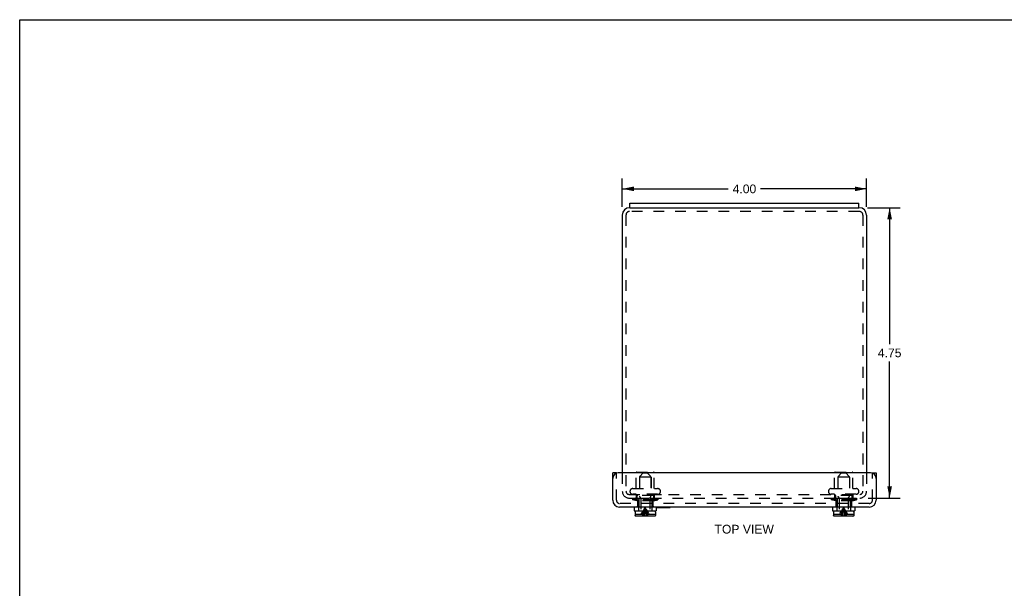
# Model space of a CAD drawing. Header units: inches. Extents: x 0 to 32.2, y 0 to 20.9.
# Tile 2 of 3: x 0 to 16.1, y 11.6 to 20.9. Entities that reach past the tile are written whole.
import ezdxf

# ---------------------------------------------------------------- set-up
doc = ezdxf.new("R2010")
doc.units = ezdxf.units.IN
doc.header["$LTSCALE"] = 1.773713
doc.header["$MEASUREMENT"] = 0
doc.linetypes.add('HIDDEN', pattern=[0.2, 0.1, -0.1])
doc.layers.get('0').update_dxf_attribs({"linetype": 'CONTINUOUS'})
for name, color, linetype in [('DEFAULT_2', 8, 'HIDDEN'), ('DIMENSIONS', 7, 'CONTINUOUS'), ('DOOR_ASSEMBLY', 7, 'CONTINUOUS')]:
    doc.layers.add(name, color=color, linetype=linetype)
doc.styles.get("Standard").update_dxf_attribs({"font": 'arial.ttf'})
doc.dimstyles.new('DIMSTYLE_2', dxfattribs={"dimtxt": 0.142276, "dimasz": 0.189702, "dimexe": 0.09, "dimexo": 0.07, "dimgap": 0.0375, "dimtad": 0, "dimtih": 1, "dimtoh": 1, "dimzin": 4, "dimdsep": 46, "dimtxsty": 'Standard', "dimblk": '_FILLED', "dimblk1": '_FILLED', "dimblk2": '_FILLED', "dimcen": 0.09, "dimazin": 1, "dimtfac": 1, "dimtdec": 3, "dimtofl": 0, "dimtmove": 0, "dimatfit": 3, "dimldrblk": '_FILLED', "dimfxl": 0, "dimtolj": 1, "dimtzin": 4, "dimarcsym": 0})

# ---------------------------------------------------------------- blocks, each defined once
blk = doc.blocks.new('_FILLED')
at = {"color": 0, "linetype": 'ByBlock'}
blk.add_solid([(0, 0), (-1, 0.2), (-1, -0.2)], dxfattribs=at)
blk = doc.blocks.new('*D9')
at = {"layer": 'DIMENSIONS', "color": 2, "linetype": 'Continuous'}
for p, q in [((9.869, 17.804), (9.869, 18.271)), ((13.869, 17.804), (13.869, 18.271)), ((9.869, 18.1), (11.605, 18.1)), ((13.869, 18.1), (12.133, 18.1))]:
    blk.add_line(p, q, dxfattribs=at)
at = {"layer": 'DIMENSIONS', "color": 2, "linetype": 'Continuous', "xscale": 0.189701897, "yscale": 0.189701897, "zscale": 0.189701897, "rotation": 180}
blk.add_blockref('_FILLED', (9.869, 18.1), dxfattribs=at)
at = {"layer": 'DIMENSIONS', "color": 2, "linetype": 'Continuous', "xscale": 0.189701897, "yscale": 0.189701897, "zscale": 0.189701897}
blk.add_blockref('_FILLED', (13.869, 18.1), dxfattribs=at)
at = {"layer": 'DIMENSIONS', "color": 2, "linetype": 'Continuous', "insert": (11.869, 18.171), "char_height": 0.1423, "width": 0.38663, "attachment_point": 2, "line_spacing_factor": 0.9}
blk.add_mtext('4.00', dxfattribs=at)
blk = doc.blocks.new('*D15')
at = {"layer": 'DIMENSIONS', "color": 2, "linetype": 'Continuous'}
for p, q in [((13.882, 17.792), (14.418, 17.792)), ((14.247, 17.792), (14.247, 15.559)), ((14.247, 13.042), (14.247, 15.274)), ((13.895, 13.042), (14.418, 13.042))]:
    blk.add_line(p, q, dxfattribs=at)
at = {"layer": 'DIMENSIONS', "color": 2, "linetype": 'Continuous', "xscale": 0.189701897, "yscale": 0.189701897, "zscale": 0.189701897}
for p, rotation in [((14.247, 17.792), 90), ((14.247, 13.042), 270)]:
    blk.add_blockref('_FILLED', p, dxfattribs=dict(at, rotation=rotation))
at = {"layer": 'DIMENSIONS', "color": 2, "linetype": 'Continuous', "insert": (14.247, 15.488), "char_height": 0.1423, "width": 0.38663, "attachment_point": 2, "line_spacing_factor": 0.9}
blk.add_mtext('4.75', dxfattribs=at)

msp = doc.modelspace()

# ---------------------------------------------------------------- linework, layer by layer
at = {"color": 7, "linetype": 'Continuous'}
for p, q in [((0, 0), (0, 20.8672)), ((0, 20.8672), (32.2493, 20.8672)), ((9.994, 17.7916), (9.994, 17.8666)), ((9.994, 17.7916), (13.744, 17.7916)), ((13.744, 17.7916), (13.744, 17.8666))]:
    msp.add_line(p, q, dxfattribs=at)
at = {"color": 3, "linetype": 'Continuous'}
for p, q in [((9.994, 17.7916), (9.989, 17.7916)), ((9.994, 17.8666), (13.744, 17.8666)), ((13.749, 17.7916), (13.744, 17.7916)), ((9.869, 17.6716), (9.869, 13.4536)), ((13.869, 17.6716), (13.869, 13.4536))]:
    msp.add_line(p, q, dxfattribs=at)
for centre, start, end in [((9.989, 17.6716), 90, 180), ((13.749, 17.6716), 0, 90)]:
    msp.add_arc(centre, 0.12, start, end, dxfattribs=at)
at = {"layer": 'DEFAULT_2', "color": 8, "linetype": 'HIDDEN'}
for p, q in [((9.929, 17.6716), (9.929, 13.1536)), ((13.749, 17.7316), (9.989, 17.7316)), ((13.809, 17.6716), (13.809, 13.1536)), ((9.869, 13.4536), (9.869, 13.1536)), ((10.096, 13.1971), (10.096, 13.4551)), ((10.106, 13.4651), (10.382, 13.4651)), ((10.392, 13.1971), (10.392, 13.4551)), ((13.346, 13.1971), (13.346, 13.4551)), ((13.356, 13.4651), (13.632, 13.4651)), ((13.642, 13.1971), (13.642, 13.4551)), ((13.869, 13.4536), (13.869, 13.1536)), ((10.339, 13.3816), (10.149, 13.3816)), ((10.149, 13.3816), (10.149, 13.0816)), ((10.339, 13.3816), (10.339, 13.0816)), ((13.589, 13.3816), (13.399, 13.3816)), ((13.399, 13.3816), (13.399, 13.0816)), ((13.589, 13.3816), (13.589, 13.0816)), ((9.981, 13.1016), (10.6253, 13.1016)), ((9.994, 13.1488), (9.994, 13.1508)), ((10.0403, 13.1971), (10.4478, 13.1971)), ((10.4478, 13.1026), (10.0403, 13.1026)), ((10.096, 13.1026), (10.096, 13.0516)), ((10.109, 13.0766), (10.109, 12.996)), ((10.374, 13.0816), (10.114, 13.0816)), ((10.379, 13.0766), (10.379, 12.996)), ((10.392, 13.1026), (10.392, 13.0516)), ((10.494, 13.1488), (10.494, 13.1508)), ((10.6253, 13.1016), (13.7623, 13.1016)), ((13.244, 13.1488), (13.244, 13.1508)), ((13.2903, 13.1971), (13.6978, 13.1971)), ((13.6978, 13.1026), (13.2903, 13.1026)), ((13.346, 13.1026), (13.346, 13.0516)), ((13.359, 13.0766), (13.359, 12.996)), ((13.624, 13.0816), (13.364, 13.0816)), ((13.629, 13.0766), (13.629, 12.996)), ((13.642, 13.1026), (13.642, 13.0516)), ((13.744, 13.1488), (13.744, 13.1508)), ((9.981, 13.0416), (13.757, 13.0416)), ((10.0365, 13.0416), (10.0365, 13.0116)), ((10.109, 12.996), (10.0365, 13.0116)), ((10.4515, 13.0116), (10.0365, 13.0116)), ((10.379, 12.996), (10.109, 12.996)), ((10.379, 12.996), (10.4515, 13.0116)), ((10.4515, 13.0416), (10.4515, 13.0116)), ((13.2865, 13.0416), (13.2865, 13.0116)), ((13.7015, 13.0116), (13.2865, 13.0116)), ((13.359, 12.996), (13.2865, 13.0116)), ((13.629, 12.996), (13.359, 12.996)), ((13.629, 12.996), (13.7015, 13.0116)), ((13.7015, 13.0416), (13.7015, 13.0116))]:
    msp.add_line(p, q, dxfattribs=at)
for centre, radius, start, end in [((9.989, 17.6716), 0.06, 90, 180), ((13.749, 17.6716), 0.06, 0, 90), ((10.106, 13.4551), 0.01, 90, 180), ((10.382, 13.4551), 0.01, 0, 90), ((13.356, 13.4551), 0.01, 90, 180), ((13.632, 13.4551), 0.01, 0, 90), ((9.981, 13.1536), 0.112, 180, 270), ((9.981, 13.1536), 0.052, 180, 270), ((10.0403, 13.1508), 0.0462, 90, 180), ((10.0403, 13.1488), 0.0462, 180, 270), ((10.114, 13.0766), 0.005, 90, 180), ((10.374, 13.0766), 0.005, 0, 90), ((10.4478, 13.1508), 0.0462, 0, 90), ((10.4478, 13.1488), 0.0462, 270, 360), ((13.2903, 13.1508), 0.0462, 90, 180), ((13.2903, 13.1488), 0.0462, 180, 270), ((13.364, 13.0766), 0.005, 90, 180), ((13.624, 13.0766), 0.005, 0, 90), ((13.6978, 13.1508), 0.0462, 0, 90), ((13.6978, 13.1488), 0.0462, 270, 360), ((13.757, 13.1536), 0.112, 270, 360), ((13.757, 13.1536), 0.052, 270, 360), ((10.086, 13.0516), 0.01, 270, 360), ((10.402, 13.0516), 0.01, 180, 270), ((13.336, 13.0516), 0.01, 270, 360), ((13.652, 13.0516), 0.01, 180, 270)]:
    msp.add_arc(centre, radius, start, end, dxfattribs=at)
at = {"layer": 'DOOR_ASSEMBLY', "color": 3, "linetype": 'Continuous'}
for p, q in [((9.7128, 13.0056), (9.7128, 13.4536)), ((13.9353, 13.4536), (9.8028, 13.4536)), ((14.0253, 13.4536), (14.0253, 13.0056)), ((13.9133, 12.8936), (9.8248, 12.8936))]:
    msp.add_line(p, q, dxfattribs=at)
at = {"layer": 'DOOR_ASSEMBLY', "color": 7, "linetype": 'Continuous'}
for p, q in [((9.7728, 13.4536), (9.7128, 13.4536)), ((9.7728, 13.4536), (9.7728, 13.4484)), ((13.9653, 13.4536), (14.0253, 13.4536)), ((10.063, 12.8936), (10.063, 12.8311)), ((10.063, 12.8311), (10.425, 12.8311)), ((10.077, 12.8111), (10.077, 12.7761)), ((10.0779, 12.7761), (10.077, 12.7761)), ((10.0779, 12.7761), (10.0779, 12.7581)), ((10.396, 12.8261), (10.092, 12.8261)), ((10.3951, 12.7431), (10.0929, 12.7431)), ((10.171, 12.8311), (10.171, 12.8261)), ((10.317, 12.8311), (10.317, 12.8261)), ((10.411, 12.7761), (10.4102, 12.7761)), ((10.4102, 12.7761), (10.4102, 12.7581)), ((10.411, 12.8111), (10.411, 12.7761)), ((10.425, 12.8936), (10.425, 12.8311)), ((10.425, 12.8896), (10.6508, 12.8896)), ((10.6508, 12.8896), (10.6508, 12.8936)), ((13.313, 12.8936), (13.313, 12.8311)), ((13.313, 12.8311), (13.675, 12.8311)), ((13.327, 12.8111), (13.327, 12.7761)), ((13.3279, 12.7761), (13.327, 12.7761)), ((13.3279, 12.7761), (13.3279, 12.7581)), ((13.646, 12.8261), (13.342, 12.8261)), ((13.6451, 12.7431), (13.3429, 12.7431)), ((13.421, 12.8311), (13.421, 12.8261)), ((13.567, 12.8311), (13.567, 12.8261)), ((13.661, 12.7761), (13.6602, 12.7761)), ((13.6602, 12.7761), (13.6602, 12.7581)), ((13.661, 12.8111), (13.661, 12.7761)), ((13.675, 12.8936), (13.675, 12.8311))]:
    msp.add_line(p, q, dxfattribs=at)
at = {"layer": 'DOOR_ASSEMBLY', "color": 8, "linetype": 'HIDDEN'}
for p, q in [((9.7728, 13.0056), (9.7728, 13.4484)), ((10.15, 13.3858), (10.15, 13.0723)), ((10.211, 13.4531), (10.1544, 13.3964)), ((10.211, 13.4531), (10.277, 13.4531)), ((10.277, 13.4531), (10.3336, 13.3964)), ((10.338, 13.3858), (10.338, 13.0723)), ((13.4, 13.3858), (13.4, 13.0723)), ((13.461, 13.4531), (13.4044, 13.3964)), ((13.461, 13.4531), (13.527, 13.4531)), ((13.527, 13.4531), (13.5836, 13.3964)), ((13.588, 13.3858), (13.588, 13.0723)), ((13.9653, 13.0056), (13.9653, 13.4536)), ((10.1666, 13.0494), (10.1544, 13.0617)), ((10.3214, 13.0494), (10.3336, 13.0617)), ((13.4166, 13.0494), (13.4044, 13.0617)), ((13.5714, 13.0494), (13.5836, 13.0617)), ((13.9133, 12.9536), (9.8248, 12.9536)), ((10.1122, 13.0263), (10.1042, 13.0186)), ((10.3839, 13.0186), (10.1042, 13.0186)), ((10.1199, 13.0338), (10.1122, 13.0263)), ((10.1382, 12.9111), (10.114, 12.9111)), ((10.114, 12.9111), (10.114, 12.8936)), ((10.1175, 13.0186), (10.1175, 12.9111)), ((10.1199, 13.0338), (10.1273, 13.0411)), ((10.1273, 13.0411), (10.3607, 13.0411)), ((10.134, 12.9111), (10.134, 12.8311)), ((10.1382, 13.0411), (10.1382, 12.9111)), ((10.171, 13.0388), (10.171, 12.8311)), ((10.317, 13.0388), (10.317, 12.8311)), ((10.3499, 13.0411), (10.3499, 12.9111)), ((10.374, 12.9111), (10.3499, 12.9111)), ((10.354, 12.9111), (10.354, 12.8311)), ((10.3682, 13.0338), (10.3607, 13.0411)), ((10.3759, 13.0263), (10.3682, 13.0338)), ((10.3705, 13.0186), (10.3705, 12.9111)), ((10.374, 12.9111), (10.374, 12.8936)), ((10.3759, 13.0263), (10.3839, 13.0186)), ((13.3622, 13.0263), (13.3542, 13.0186)), ((13.6339, 13.0186), (13.3542, 13.0186)), ((13.3699, 13.0338), (13.3622, 13.0263)), ((13.3882, 12.9111), (13.364, 12.9111)), ((13.364, 12.9111), (13.364, 12.8936)), ((13.3675, 13.0186), (13.3675, 12.9111)), ((13.3699, 13.0338), (13.3773, 13.0411)), ((13.3773, 13.0411), (13.6107, 13.0411)), ((13.384, 12.9111), (13.384, 12.8311)), ((13.3882, 13.0411), (13.3882, 12.9111)), ((13.421, 13.0388), (13.421, 12.8311)), ((13.567, 13.0388), (13.567, 12.8311)), ((13.5999, 13.0411), (13.5999, 12.9111)), ((13.624, 12.9111), (13.5999, 12.9111)), ((13.604, 12.9111), (13.604, 12.8311)), ((13.6182, 13.0338), (13.6107, 13.0411)), ((13.6259, 13.0263), (13.6182, 13.0338)), ((13.6205, 13.0186), (13.6205, 12.9111)), ((13.624, 12.9111), (13.624, 12.8936)), ((13.6259, 13.0263), (13.6339, 13.0186)), ((10.0779, 12.7761), (10.2115, 12.7761)), ((10.0779, 12.7566), (10.0781, 12.7551)), ((10.0796, 12.751), (10.0796, 12.751)), ((10.0804, 12.7497), (10.0804, 12.7497)), ((10.0813, 12.7485), (10.0813, 12.7485)), ((10.0823, 12.7474), (10.0823, 12.7474)), ((10.0834, 12.7465), (10.0834, 12.7464)), ((10.0846, 12.7456), (10.0846, 12.7456)), ((10.0858, 12.7448), (10.0858, 12.7448)), ((10.1984, 12.8116), (10.2089, 12.829)), ((10.2766, 12.7761), (10.4102, 12.7761)), ((10.2896, 12.8116), (10.2791, 12.829)), ((10.3966, 12.7431), (10.3981, 12.7433)), ((10.4022, 12.7448), (10.4022, 12.7448)), ((10.4035, 12.7456), (10.4035, 12.7456)), ((10.4068, 12.7485), (10.4068, 12.7485)), ((10.4077, 12.7497), (10.4077, 12.7497)), ((10.4084, 12.751), (10.4084, 12.751)), ((13.3279, 12.7761), (13.4615, 12.7761)), ((13.3279, 12.7566), (13.3281, 12.7551)), ((13.3296, 12.751), (13.3296, 12.751)), ((13.3304, 12.7497), (13.3304, 12.7497)), ((13.3313, 12.7485), (13.3313, 12.7485)), ((13.3323, 12.7474), (13.3323, 12.7474)), ((13.3334, 12.7465), (13.3334, 12.7464)), ((13.3346, 12.7456), (13.3346, 12.7456)), ((13.3358, 12.7448), (13.3358, 12.7448)), ((13.3415, 12.7431), (13.3415, 12.7431)), ((13.4484, 12.8116), (13.4589, 12.829)), ((13.5266, 12.7761), (13.6602, 12.7761)), ((13.5396, 12.8116), (13.5291, 12.829)), ((13.6466, 12.7431), (13.6481, 12.7433)), ((13.6522, 12.7448), (13.6522, 12.7448)), ((13.6535, 12.7456), (13.6535, 12.7456)), ((13.6547, 12.7464), (13.6547, 12.7465)), ((13.6558, 12.7474), (13.6558, 12.7474)), ((13.6568, 12.7485), (13.6568, 12.7485)), ((13.6577, 12.7497), (13.6577, 12.7497)), ((13.6584, 12.751), (13.6584, 12.751))]:
    msp.add_line(p, q, dxfattribs=at)
at = {"layer": 'DOOR_ASSEMBLY', "color": 7, "linetype": 'Continuous'}
for points in [[(10.0929, 12.7431), (10.0915, 12.7431), (10.09, 12.7433), (10.0886, 12.7437), (10.0872, 12.7442), (10.0858, 12.7448), (10.0846, 12.7456), (10.0834, 12.7464), (10.0823, 12.7474), (10.0813, 12.7485), (10.0804, 12.7497), (10.0796, 12.751), (10.079, 12.7523), (10.0785, 12.7537), (10.0781, 12.7551), (10.0779, 12.7566), (10.0779, 12.7581)], [(10.4102, 12.7581), (10.4101, 12.7566), (10.4099, 12.7551), (10.4096, 12.7537), (10.4091, 12.7523), (10.4084, 12.751), (10.4077, 12.7497), (10.4068, 12.7485), (10.4058, 12.7474), (10.4047, 12.7465), (10.4035, 12.7456), (10.4022, 12.7448), (10.4009, 12.7442), (10.3995, 12.7437), (10.3981, 12.7433), (10.3966, 12.7431), (10.3951, 12.7431)], [(13.3429, 12.7431), (13.3415, 12.7431), (13.34, 12.7433), (13.3386, 12.7437), (13.3372, 12.7442), (13.3358, 12.7448), (13.3346, 12.7456), (13.3334, 12.7464), (13.3323, 12.7474), (13.3313, 12.7485), (13.3304, 12.7497), (13.3296, 12.751), (13.329, 12.7523), (13.3285, 12.7537), (13.3281, 12.7551), (13.3279, 12.7566), (13.3279, 12.7581)], [(13.6602, 12.7581), (13.6601, 12.7566), (13.6599, 12.7551), (13.6596, 12.7537), (13.6591, 12.7523), (13.6584, 12.751), (13.6577, 12.7497), (13.6568, 12.7485), (13.6558, 12.7474), (13.6547, 12.7465), (13.6535, 12.7456), (13.6522, 12.7448), (13.6509, 12.7442), (13.6495, 12.7437), (13.6481, 12.7433), (13.6466, 12.7431), (13.6451, 12.7431)]]:
    msp.add_lwpolyline(points, dxfattribs=at)
at = {"layer": 'DOOR_ASSEMBLY', "color": 8, "linetype": 'HIDDEN'}
for points in [[(10.1793, 12.7761), (10.1886, 12.7939), (10.1984, 12.8116)], [(10.2115, 12.7761), (10.2091, 12.7709), (10.2066, 12.7656), (10.2042, 12.7602), (10.2018, 12.7546), (10.1994, 12.7489), (10.197, 12.7431)], [(10.206, 12.7761), (10.2114, 12.7939), (10.2172, 12.8116), (10.2234, 12.829), (10.2299, 12.8463), (10.2368, 12.8633), (10.244, 12.8801)], [(10.2089, 12.829), (10.22, 12.8463), (10.2317, 12.8633), (10.244, 12.8801)], [(10.2164, 12.7431), (10.2201, 12.7668), (10.2242, 12.7902), (10.2286, 12.8132)], [(10.2275, 12.7431), (10.2298, 12.7668), (10.2322, 12.7902), (10.2348, 12.8132)], [(10.2286, 12.8132), (10.2334, 12.8359), (10.2385, 12.8581), (10.244, 12.8801)], [(10.2348, 12.8132), (10.2377, 12.8359), (10.2408, 12.8581), (10.244, 12.8801)], [(10.2791, 12.829), (10.2681, 12.8463), (10.2563, 12.8633), (10.244, 12.8801)], [(10.2821, 12.7761), (10.2766, 12.7939), (10.2708, 12.8116), (10.2647, 12.829), (10.2581, 12.8463), (10.2513, 12.8633), (10.244, 12.8801)], [(10.2717, 12.7431), (10.268, 12.7668), (10.2639, 12.7902), (10.2595, 12.8132), (10.2547, 12.8359), (10.2495, 12.8581), (10.244, 12.8801)], [(10.2532, 12.8132), (10.2504, 12.8359), (10.2473, 12.8581), (10.244, 12.8801)], [(10.2605, 12.7431), (10.2583, 12.7668), (10.2559, 12.7902), (10.2532, 12.8132)], [(10.2766, 12.7761), (10.279, 12.7709), (10.2814, 12.7656), (10.2838, 12.7602), (10.2862, 12.7546), (10.2886, 12.7489), (10.291, 12.7431)], [(10.3088, 12.7761), (10.2995, 12.7939), (10.2896, 12.8116)], [(10.4047, 12.7464), (10.4058, 12.7474), (10.4058, 12.7474)], [(13.4293, 12.7761), (13.4386, 12.7939), (13.4484, 12.8116)], [(13.4615, 12.7761), (13.4591, 12.7709), (13.4566, 12.7656), (13.4542, 12.7602), (13.4518, 12.7546), (13.4494, 12.7489), (13.447, 12.7431)], [(13.456, 12.7761), (13.4614, 12.7939), (13.4672, 12.8116), (13.4734, 12.829)], [(13.4589, 12.829), (13.47, 12.8463), (13.4817, 12.8633), (13.494, 12.8801)], [(13.4664, 12.7431), (13.4701, 12.7668), (13.4742, 12.7902), (13.4786, 12.8132)], [(13.4734, 12.829), (13.4799, 12.8463), (13.4868, 12.8633), (13.494, 12.8801)], [(13.4775, 12.7431), (13.4798, 12.7668), (13.4822, 12.7902), (13.4848, 12.8132)], [(13.4786, 12.8132), (13.4834, 12.8359), (13.4885, 12.8581), (13.494, 12.8801)], [(13.4848, 12.8132), (13.4877, 12.8359), (13.4908, 12.8581), (13.494, 12.8801)], [(13.5291, 12.829), (13.5181, 12.8463), (13.5063, 12.8633), (13.494, 12.8801)], [(13.5147, 12.829), (13.5081, 12.8463), (13.5013, 12.8633), (13.494, 12.8801)], [(13.5217, 12.7431), (13.518, 12.7668), (13.5139, 12.7902), (13.5095, 12.8132), (13.5047, 12.8359), (13.4995, 12.8581), (13.494, 12.8801)], [(13.5032, 12.8132), (13.5004, 12.8359), (13.4973, 12.8581), (13.494, 12.8801)], [(13.5105, 12.7431), (13.5083, 12.7668), (13.5059, 12.7902), (13.5032, 12.8132)], [(13.5321, 12.7761), (13.5266, 12.7939), (13.5208, 12.8116), (13.5147, 12.829)], [(13.5266, 12.7761), (13.529, 12.7709), (13.5314, 12.7656), (13.5338, 12.7602), (13.5362, 12.7546), (13.5386, 12.7489), (13.541, 12.7431)], [(13.5588, 12.7761), (13.5495, 12.7939), (13.5396, 12.8116)]]:
    msp.add_lwpolyline(points, dxfattribs=at)
at = {"layer": 'DOOR_ASSEMBLY', "color": 3, "linetype": 'Continuous'}
for centre, radius, start, end in [((9.8028, 13.3636), 0.09, 90, 180), ((13.9353, 13.3636), 0.09, 0, 90), ((9.8248, 13.0056), 0.112, 180, 270), ((13.9133, 13.0056), 0.112, 270, 360)]:
    msp.add_arc(centre, radius, start, end, dxfattribs=at)
at = {"layer": 'DOOR_ASSEMBLY', "color": 8, "linetype": 'HIDDEN'}
for centre, radius, start, end in [((10.165, 13.3858), 0.015, 134.99999, 180), ((10.323, 13.3858), 0.015, 0, 45.00001), ((13.415, 13.3858), 0.015, 134.99999, 180), ((13.573, 13.3858), 0.015, 0, 45.00001), ((10.165, 13.0723), 0.015, 180, 224.99995), ((10.323, 13.0723), 0.015, 315.00005, 360), ((13.415, 13.0723), 0.015, 180, 224.99995), ((13.573, 13.0723), 0.015, 315.00005, 360), ((9.8248, 13.0056), 0.052, 180, 270), ((10.156, 13.0388), 0.015, 0, 44.99994), ((10.332, 13.0388), 0.015, 135.00006, 180), ((13.406, 13.0388), 0.015, 0, 44.99994), ((13.582, 13.0388), 0.015, 135.00006, 180), ((13.9133, 13.0056), 0.052, 270, 360)]:
    msp.add_arc(centre, radius, start, end, dxfattribs=at)
at = {"layer": 'DOOR_ASSEMBLY', "color": 7, "linetype": 'Continuous'}
for centre, start, end in [((10.092, 12.8111), 90, 180), ((10.396, 12.8111), 0, 90), ((13.342, 12.8111), 90, 180), ((13.646, 12.8111), 0, 90)]:
    msp.add_arc(centre, 0.015, start, end, dxfattribs=at)

# ---------------------------------------------------------------- texts
at = {"layer": 'DIMENSIONS', "color": 2, "linetype": 'Continuous', "insert": (11.865, 12.6038), "char_height": 0.14228, "width": 0.96949, "attachment_point": 2, "line_spacing_factor": 0.9}
msp.add_mtext('TOP VIEW', dxfattribs=at)

# ---------------------------------------------------------------- dimensions: what is measured, and where the dimension line sits
at = {"layer": 'DIMENSIONS', "color": 2, "linetype": 'Continuous'}
dim = msp.add_linear_dim(base=(13.869, 18.1001), p1=(9.869, 17.7343), p2=(13.869, 17.7343), dimstyle='DIMSTYLE_2', dxfattribs=at)
dim.commit()
dim.dimension.update_dxf_attribs({"geometry": '*D9', "text_midpoint": (11.8654, 18.0994), "dimtype": 160})
dim = msp.add_linear_dim(base=(14.2468, 13.0416), p1=(13.8118, 17.7916), p2=(13.8251, 13.0416), angle=270, dimstyle='DIMSTYLE_2', dxfattribs=at)
dim.commit()
dim.dimension.update_dxf_attribs({"geometry": '*D15', "text_midpoint": (14.2437, 15.4152), "dimtype": 160})

doc.saveas('drawing.dxf')
